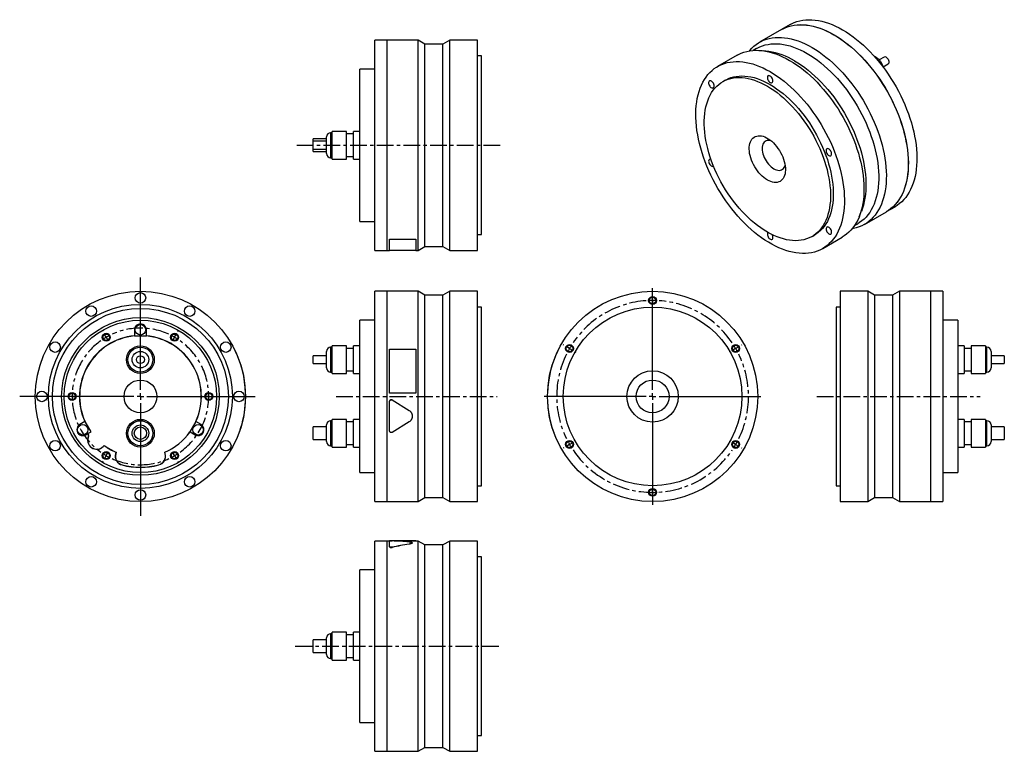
# Model space of a CAD drawing. Extents: x 37 to 786, y 25 to 581.
import ezdxf

# ---------------------------------------------------------------- set-up
doc = ezdxf.new("R2010")
doc.units = 0
doc.header["$MEASUREMENT"] = 0
doc.linetypes.add('CENTERX2', pattern=[20.32, 12.7, -2.54, 2.54, -2.54])
doc.layers.get('0').update_dxf_attribs({"linetype": 'CONTINUOUS'})

# ---------------------------------------------------------------- blocks, each defined once
blk = doc.blocks.new('SW_CENTERMARKSYMBOL_0')
at = {"color": 0, "linetype": 'Continuous'}
for p, q in [((0, 5), (0, 90.44)), ((-5, 0), (-91.9, 0)), ((0, 0), (-2.5, 0)), ((0, 0), (0, 2.5)), ((0, 0), (0, -2.5)), ((0, 0), (2.5, 0)), ((5, 0), (87.39, 0)), ((0, -5), (0, -90.77))]:
    blk.add_line(p, q, dxfattribs=at)
blk = doc.blocks.new('SW_CENTERMARKSYMBOL_2')
at = {"color": 6, "linetype": 'Continuous'}
for p, q in [((-2.5, 4.33), (-2.75, 4.76)), ((0, 0), (-1.25, 2.17)), ((0, 0), (1.25, -2.17)), ((52, 0), (50.75, -2.17)), ((52, 0), (53.25, 2.17)), ((54.5, 4.33), (54.75, 4.76)), ((2.5, -4.33), (2.75, -4.76)), ((49.5, -4.33), (49.25, -4.76)), ((-31, -45.03), (-31.5, -45.03)), ((-26, -45.03), (-28.5, -45.03)), ((-26, -45.03), (-23.5, -45.03)), ((-21, -45.03), (-20.5, -45.03)), ((73, -45.03), (72.5, -45.03)), ((78, -45.03), (75.5, -45.03)), ((78, -45.03), (80.5, -45.03)), ((83, -45.03), (83.5, -45.03)), ((0, -90.07), (1.25, -87.9)), ((2.5, -85.74), (2.75, -85.3)), ((49.5, -85.74), (49.25, -85.3)), ((52, -90.07), (50.75, -87.9)), ((-2.5, -94.4), (-2.75, -94.83)), ((0, -90.07), (-1.25, -92.23)), ((52, -90.07), (53.25, -92.23)), ((54.5, -94.4), (54.75, -94.83))]:
    blk.add_line(p, q, dxfattribs=at)
for start, end in [(117.2454, 120), (60, 62.7546), (120, 122.7546), (57.2454, 60), (177.2454, 180), (0, 2.7546), (180, 182.7546), (357.2454, 0), (237.2454, 240), (300, 302.7546), (240, 242.7546), (297.2454, 300)]:
    blk.add_arc((26, -45.03), 52, start, end, dxfattribs=at)
at = {"color": 6, "linetype": 'CENTERX2'}
for start, end in [(65.50921, 114.49079), (125.50921, 174.49079), (305.50921, 54.49079), (185.50921, 234.49079), (245.50921, 294.49079)]:
    blk.add_arc((26, -45.03), 52, start, end, dxfattribs=at)
blk = doc.blocks.new('SW_CENTERMARKSYMBOL_5')
at = {"color": 0, "linetype": 'Continuous'}
for p, q in [((0, 5), (0, 82.5)), ((-5, 0), (-82.5, 0)), ((0, 0), (-2.5, 0)), ((0, 0), (0, 2.5)), ((0, 0), (0, -2.5)), ((0, 0), (2.5, 0)), ((5, 0), (82.5, 0)), ((0, -5), (0, -82.5))]:
    blk.add_line(p, q, dxfattribs=at)
blk = doc.blocks.new('SW_CENTERMARKSYMBOL_6')
at = {"color": 6, "linetype": 'Continuous'}
for p, q in [((0, 5), (0, 5.5)), ((0, 0), (0, 2.5)), ((0, 0), (0, -2.5)), ((0, -5), (0, -5.5)), ((-67.55, -34), (-67.98, -33.75)), ((-63.22, -36.5), (-65.38, -35.25)), ((-63.22, -36.5), (-61.05, -37.75)), ((63.22, -36.5), (61.05, -37.75)), ((63.22, -36.5), (65.38, -35.25)), ((67.55, -34), (67.98, -33.75)), ((-58.89, -39), (-58.46, -39.25)), ((58.89, -39), (58.46, -39.25)), ((-67.55, -112), (-67.98, -112.25)), ((-63.22, -109.5), (-65.38, -110.75)), ((-63.22, -109.5), (-61.05, -108.25)), ((-58.89, -107), (-58.46, -106.75)), ((58.89, -107), (58.46, -106.75)), ((63.22, -109.5), (61.05, -108.25)), ((63.22, -109.5), (65.38, -110.75)), ((67.55, -112), (67.98, -112.25)), ((0, -141), (0, -140.5)), ((0, -146), (0, -143.5)), ((0, -146), (0, -148.5)), ((0, -151), (0, -151.5))]:
    blk.add_line(p, q, dxfattribs=at)
for start, end in [(90, 91.96218), (88.03782, 90), (150, 151.96218), (148.03782, 150), (30, 31.96218), (28.03782, 30), (208.03782, 210), (210, 211.96218), (328.03782, 330), (330, 331.96218), (268.03782, 270), (270, 271.96218)]:
    blk.add_arc((0, -73), 73, start, end, dxfattribs=at)
at = {"color": 6, "linetype": 'CENTERX2'}
for start, end in [(93.92437, 146.07563), (33.92437, 86.07563), (153.92437, 206.07563), (333.92437, 26.07563), (213.92437, 326.07563)]:
    blk.add_arc((0, -73), 73, start, end, dxfattribs=at)

msp = doc.modelspace()

# ---------------------------------------------------------------- linework, layer by layer
at = {"color": 7, "linetype": 'Continuous'}
for p, q in [((623.05, 577.64), (616.55, 573.88)), ((616.48, 573.84), (599.79, 564.21)), ((316.28, 565.85), (307.08, 565.85)), ((307.08, 485.85), (307.08, 565.85)), ((316.28, 485.85), (316.28, 565.85)), ((316.38, 564.85), (316.28, 564.85)), ((339.98, 565.85), (316.38, 565.85)), ((316.38, 485.85), (316.38, 565.85)), ((345.18, 562.85), (339.98, 565.85)), ((339.98, 485.85), (339.98, 565.85)), ((358.89, 562.85), (345.18, 562.85)), ((345.18, 485.85), (345.18, 562.85)), ((364.08, 565.85), (358.89, 562.85)), ((358.89, 485.85), (358.89, 562.85)), ((385.08, 565.85), (364.08, 565.85)), ((364.08, 485.85), (364.08, 565.85)), ((385.08, 485.85), (385.08, 565.85)), ((597.62, 559.49), (595.1, 558.04)), ((607, 557.16), (602.57, 557.76)), ((388.08, 553.85), (385.08, 553.85)), ((388.08, 485.85), (388.08, 553.85)), ((582.75, 554.37), (567.9, 545.8)), ((694.71, 552.96), (691.01, 550.82)), ((694.01, 545.62), (697.71, 547.76)), ((307.08, 543.85), (295.58, 543.85)), ((295.58, 485.85), (295.58, 543.85)), ((573.9, 535.41), (571.78, 534.18)), ((274.47, 495.35), (273.38, 495.35)), ((285.48, 496.4), (274.47, 496.4)), ((274.47, 485.85), (274.47, 496.4)), ((285.48, 485.85), (285.48, 496.4)), ((295.58, 496.4), (290.78, 496.4)), ((290.78, 485.85), (290.78, 496.4)), ((270.18, 490.6), (260.18, 490.6)), ((260.18, 488.85), (260.18, 490.6)), ((270.18, 488.85), (260.18, 488.85)), ((260.18, 485.85), (260.18, 488.85)), ((270.18, 485.85), (270.18, 492.15)), ((290.78, 494.45), (285.48, 494.45)), ((260.18, 482.85), (260.18, 485.85)), ((260.18, 482.85), (270.18, 482.85)), ((260.18, 481.1), (260.18, 482.85)), ((260.18, 481.1), (270.18, 481.1)), ((270.18, 479.55), (270.18, 485.85)), ((274.47, 475.3), (274.47, 485.85)), ((285.48, 475.3), (285.48, 485.85)), ((290.78, 475.3), (290.78, 485.85)), ((295.58, 427.85), (295.58, 485.85)), ((307.08, 405.85), (307.08, 485.85)), ((316.28, 405.85), (316.28, 485.85)), ((316.38, 405.85), (316.38, 485.85)), ((339.98, 405.85), (339.98, 485.85)), ((345.18, 408.85), (345.18, 485.85)), ((358.89, 408.85), (358.89, 485.85)), ((364.08, 405.85), (364.08, 485.85)), ((385.08, 405.85), (385.08, 485.85)), ((388.08, 417.85), (388.08, 485.85)), ((273.38, 476.35), (274.47, 476.35)), ((274.47, 475.3), (285.48, 475.3)), ((285.48, 477.25), (290.78, 477.25)), ((290.78, 475.3), (295.58, 475.3)), ((675.59, 431.27), (677.28, 435.41)), ((679.78, 425.64), (696.47, 435.27)), ((696.54, 435.31), (703.05, 439.07)), ((295.58, 427.85), (307.08, 427.85)), ((672.1, 424.67), (674.61, 426.12)), ((318.28, 414.41), (338.28, 414.41)), ((318.28, 414.41), (318.28, 414.32)), ((318.28, 414.32), (338.28, 414.32)), ((318.28, 405.79), (318.28, 414.32)), ((338.28, 414.41), (338.28, 414.32)), ((338.28, 414.32), (338.28, 405.79)), ((385.08, 417.85), (388.08, 417.85)), ((639.77, 416.4), (641.89, 417.62)), ((647.89, 407.23), (662.74, 415.8)), ((307.08, 405.85), (316.28, 405.85)), ((316.28, 406.85), (316.38, 406.85)), ((316.38, 405.85), (318.28, 405.85)), ((338.28, 405.79), (318.28, 405.79)), ((338.28, 405.85), (339.98, 405.85)), ((339.98, 405.85), (345.18, 408.85)), ((345.18, 408.85), (358.89, 408.85)), ((358.89, 408.85), (364.08, 405.85)), ((364.08, 405.85), (385.08, 405.85)), ((316.28, 374.69), (307.08, 374.69)), ((307.08, 214.69), (307.08, 374.69)), ((316.28, 214.69), (316.28, 374.69)), ((316.38, 373.69), (316.28, 373.69)), ((339.98, 374.69), (316.38, 374.69)), ((316.38, 214.69), (316.38, 374.69)), ((345.18, 371.69), (339.98, 374.69)), ((339.98, 214.69), (339.98, 374.69)), ((358.89, 371.69), (345.18, 371.69)), ((345.18, 217.69), (345.18, 371.69)), ((364.08, 374.69), (358.89, 371.69)), ((358.89, 217.69), (358.89, 371.69)), ((385.08, 374.69), (364.08, 374.69)), ((364.08, 214.69), (364.08, 374.69)), ((385.08, 214.69), (385.08, 374.69)), ((682.24, 374.69), (661.24, 374.69)), ((661.24, 374.69), (661.24, 214.69)), ((687.44, 371.69), (682.24, 374.69)), ((682.24, 374.69), (682.24, 214.69)), ((701.15, 371.69), (687.44, 371.69)), ((687.44, 371.69), (687.44, 217.69)), ((706.34, 374.69), (701.15, 371.69)), ((701.15, 371.69), (701.15, 217.69)), ((729.94, 374.69), (706.34, 374.69)), ((706.34, 374.69), (706.34, 214.69)), ((729.94, 374.69), (729.94, 214.69)), ((730.04, 373.69), (729.94, 373.69)), ((739.24, 374.69), (730.04, 374.69)), ((730.04, 374.69), (730.04, 214.69)), ((739.24, 374.69), (739.24, 214.69)), ((388.08, 362.69), (385.08, 362.69)), ((388.08, 226.69), (388.08, 362.69)), ((661.24, 362.69), (658.24, 362.69)), ((658.24, 362.69), (658.24, 226.69)), ((307.08, 352.69), (295.58, 352.69)), ((295.58, 236.69), (295.58, 352.69)), ((750.74, 352.69), (739.24, 352.69)), ((750.74, 352.69), (750.74, 236.69)), ((124.08, 345.39), (124.08, 340.87)), ((133.08, 340.87), (133.08, 345.39)), ((124.08, 340.77), (124.08, 340.69)), ((124.08, 340.69), (133.08, 340.69)), ((133.08, 340.69), (133.08, 340.77)), ((200.02, 330.69), (200.11, 330.74)), ((274.47, 332.19), (273.38, 332.19)), ((285.48, 333.24), (274.47, 333.24)), ((274.47, 312.14), (274.47, 333.24)), ((285.48, 312.14), (285.48, 333.24)), ((290.78, 331.29), (285.48, 331.29)), ((295.58, 333.24), (290.78, 333.24)), ((290.78, 312.14), (290.78, 333.24)), ((318.28, 330.74), (338.28, 330.74)), ((318.28, 297.2), (318.28, 330.74)), ((338.28, 330.74), (338.28, 297.2)), ((446.99, 330.69), (446.9, 330.74)), ((755.54, 333.24), (750.74, 333.24)), ((755.54, 333.24), (755.54, 312.14)), ((760.84, 331.29), (755.54, 331.29)), ((771.85, 333.24), (760.84, 333.24)), ((760.84, 333.24), (760.84, 312.14)), ((771.85, 333.24), (771.85, 312.14)), ((772.94, 332.19), (771.85, 332.19)), ((270.18, 325.69), (260.18, 325.69)), ((260.18, 319.69), (260.18, 325.69)), ((270.18, 316.39), (270.18, 328.99)), ((776.14, 328.99), (776.14, 316.39)), ((786.14, 325.69), (776.14, 325.69)), ((786.14, 325.69), (786.14, 319.69)), ((260.18, 319.69), (270.18, 319.69)), ((776.14, 319.69), (786.14, 319.69)), ((273.38, 313.19), (274.47, 313.19)), ((274.47, 312.14), (285.48, 312.14)), ((285.48, 314.09), (290.78, 314.09)), ((290.78, 312.14), (295.58, 312.14)), ((750.74, 312.14), (755.54, 312.14)), ((755.54, 314.09), (760.84, 314.09)), ((760.84, 312.14), (771.85, 312.14)), ((771.85, 313.19), (772.94, 313.19)), ((208.54, 297.19), (208.64, 297.2)), ((338.28, 297.2), (318.28, 297.2)), ((318.28, 297.19), (318.28, 297.2)), ((338.28, 297.19), (318.28, 297.19)), ((338.28, 297.19), (338.28, 297.2)), ((438.47, 297.19), (438.37, 297.2)), ((208.5, 290.99), (208.6, 290.99)), ((208.64, 292.19), (208.54, 292.19)), ((318.28, 268.36), (318.28, 290.99)), ((318.28, 290.99), (318.28, 290.99)), ((320.11, 292.01), (333.06, 284.02)), ((320.11, 292.01), (320.11, 292.01)), ((320.11, 292.01), (333.06, 284.03)), ((438.47, 292.19), (438.37, 292.19)), ((438.48, 292.01), (438.38, 292.01)), ((333.06, 284.03), (333.06, 284.02)), ((335.48, 279.67), (335.48, 279.69)), ((439.14, 284.03), (439.05, 284.02)), ((86.34, 275.5), (82.43, 273.24)), ((86.5, 275.59), (86.43, 275.55)), ((91, 267.79), (86.5, 275.59)), ((170.67, 275.59), (166.17, 267.8)), ((170.74, 275.55), (170.67, 275.59)), ((174.74, 273.24), (170.83, 275.5)), ((270.18, 271.44), (260.18, 271.44)), ((260.18, 261.94), (260.18, 271.44)), ((270.18, 260.39), (270.18, 272.99)), ((274.47, 276.19), (273.38, 276.19)), ((285.48, 277.24), (274.47, 277.24)), ((274.47, 256.14), (274.47, 277.24)), ((285.48, 256.14), (285.48, 277.24)), ((290.78, 275.29), (285.48, 275.29)), ((295.58, 277.24), (290.78, 277.24)), ((290.78, 256.14), (290.78, 277.24)), ((333.06, 275.33), (320.11, 267.34)), ((440.8, 275.35), (440.71, 275.33)), ((755.54, 277.24), (750.74, 277.24)), ((755.54, 277.24), (755.54, 256.14)), ((760.84, 275.29), (755.54, 275.29)), ((771.85, 277.24), (760.84, 277.24)), ((760.84, 277.24), (760.84, 256.14)), ((771.85, 277.24), (771.85, 256.14)), ((772.94, 276.19), (771.85, 276.19)), ((776.14, 272.99), (776.14, 260.39)), ((786.14, 271.44), (776.14, 271.44)), ((786.14, 271.44), (786.14, 261.94)), ((86.93, 265.44), (87.68, 265.88)), ((88.08, 266.11), (91, 267.79)), ((166.17, 267.8), (166.24, 267.76)), ((166.33, 267.7), (170.24, 265.44)), ((203.71, 267.19), (203.8, 267.16)), ((204.14, 268.39), (204.23, 268.36)), ((443.24, 267.37), (443.15, 267.34)), ((443.21, 267.16), (443.31, 267.19)), ((100.23, 256.58), (101.09, 257.44)), ((100.3, 256.51), (101.1, 257.31)), ((260.18, 261.94), (270.18, 261.94)), ((273.38, 257.19), (274.47, 257.19)), ((274.47, 256.14), (285.48, 256.14)), ((285.48, 258.09), (290.78, 258.09)), ((290.78, 256.14), (295.58, 256.14)), ((750.74, 256.14), (755.54, 256.14)), ((755.54, 258.09), (760.84, 258.09)), ((760.84, 256.14), (771.85, 256.14)), ((771.85, 257.19), (772.94, 257.19)), ((776.14, 261.94), (786.14, 261.94)), ((109.95, 252.2), (109.66, 251.11)), ((110.07, 252.25), (109.75, 251.08)), ((147.41, 251.08), (147.1, 252.26)), ((147.51, 251.11), (147.22, 252.2)), ((295.58, 236.69), (307.08, 236.69)), ((739.24, 236.69), (750.74, 236.69)), ((385.08, 226.69), (388.08, 226.69)), ((658.24, 226.69), (661.24, 226.69)), ((339.98, 214.69), (345.18, 217.69)), ((345.18, 217.69), (358.89, 217.69)), ((358.89, 217.69), (364.08, 214.69)), ((682.24, 214.69), (687.44, 217.69)), ((687.44, 217.69), (701.15, 217.69)), ((701.15, 217.69), (706.34, 214.69)), ((307.08, 214.69), (316.28, 214.69)), ((316.28, 215.69), (316.38, 215.69)), ((316.38, 214.69), (339.98, 214.69)), ((364.08, 214.69), (385.08, 214.69)), ((661.24, 214.69), (682.24, 214.69)), ((706.34, 214.69), (729.94, 214.69)), ((729.94, 215.69), (730.04, 215.69)), ((730.04, 214.69), (739.24, 214.69)), ((316.28, 184.64), (307.08, 184.64)), ((307.08, 24.64), (307.08, 184.64)), ((316.28, 24.64), (316.28, 184.64)), ((316.38, 183.64), (316.28, 183.64)), ((318.28, 184.64), (316.38, 184.64)), ((316.38, 24.64), (316.38, 184.64)), ((338.28, 184.7), (318.28, 184.7)), ((318.28, 180.29), (318.28, 184.65)), ((318.28, 180.19), (318.28, 180.29)), ((320.11, 179.83), (320.11, 179.92)), ((339.98, 184.64), (322.25, 184.64)), ((333.06, 182.27), (333.06, 182.36)), ((335.48, 183.22), (335.48, 183.32)), ((338.28, 184.64), (338.28, 184.7)), ((345.18, 181.64), (339.98, 184.64)), ((339.98, 24.64), (339.98, 184.64)), ((358.89, 181.64), (345.18, 181.64)), ((345.18, 27.64), (345.18, 181.64)), ((364.08, 184.64), (358.89, 181.64)), ((358.89, 27.64), (358.89, 181.64)), ((385.08, 184.64), (364.08, 184.64)), ((364.08, 24.64), (364.08, 184.64)), ((385.08, 24.64), (385.08, 184.64)), ((388.08, 172.64), (385.08, 172.64)), ((388.08, 36.64), (388.08, 172.64)), ((307.08, 162.64), (295.58, 162.64)), ((295.58, 46.64), (295.58, 162.64)), ((274.47, 114.14), (273.38, 114.14)), ((285.48, 115.19), (274.47, 115.19)), ((274.47, 94.09), (274.47, 115.19)), ((285.48, 94.09), (285.48, 115.19)), ((290.78, 113.24), (285.48, 113.24)), ((295.58, 115.19), (290.78, 115.19)), ((290.78, 94.09), (290.78, 115.19)), ((270.18, 109.39), (260.18, 109.39)), ((260.18, 99.89), (260.18, 109.39)), ((270.18, 98.34), (270.18, 110.94)), ((260.18, 99.89), (270.18, 99.89)), ((273.38, 95.14), (274.47, 95.14)), ((274.47, 94.09), (285.48, 94.09)), ((285.48, 96.04), (290.78, 96.04)), ((290.78, 94.09), (295.58, 94.09)), ((295.58, 46.64), (307.08, 46.64)), ((385.08, 36.64), (388.08, 36.64)), ((307.08, 24.64), (316.28, 24.64)), ((316.28, 25.64), (316.38, 25.64)), ((316.38, 24.64), (339.98, 24.64)), ((339.98, 24.64), (345.18, 27.64)), ((345.18, 27.64), (358.89, 27.64)), ((358.89, 27.64), (364.08, 24.64)), ((364.08, 24.64), (385.08, 24.64))]:
    msp.add_line(p, q, dxfattribs=at)
at = {"color": 8, "linetype": 'Continuous'}
for p, q in [((273.38, 495.35), (273.38, 485.85)), ((273.38, 485.85), (273.38, 476.35)), ((273.38, 332.19), (273.38, 313.19)), ((772.94, 313.19), (772.94, 332.19)), ((273.38, 276.19), (273.38, 257.19)), ((772.94, 257.19), (772.94, 276.19)), ((273.38, 114.14), (273.38, 95.14))]:
    msp.add_line(p, q, dxfattribs=at)
at = {"color": 6, "linetype": 'CENTERX2'}
for p, q in [((247.53, 485.85), (403.12, 485.85)), ((277.6, 294.69), (400.11, 294.69)), ((643.33, 294.69), (767.66, 294.69)), ((246.48, 104.64), (402.82, 104.64))]:
    msp.add_line(p, q, dxfattribs=at)
at = {"color": 7, "linetype": 'Continuous'}
for points in [[(616.48, 573.84), (617.67, 574.49), (619.66, 575.41), (621.73, 576.17), (623.88, 576.76), (626.1, 577.2), (628.38, 577.47), (630.73, 577.59), (633.14, 577.54), (635.6, 577.32), (638.11, 576.95), (640.65, 576.41), (643.24, 575.71), (645.85, 574.85), (648.48, 573.84), (651.14, 572.67), (653.8, 571.35), (656.48, 569.88)], [(616.55, 573.88), (617.74, 574.53), (619.73, 575.45), (621.8, 576.21), (623.95, 576.8), (626.17, 577.24), (628.45, 577.52), (630.8, 577.63), (633.21, 577.58), (635.67, 577.36), (638.18, 576.99), (640.73, 576.45), (643.31, 575.75), (645.92, 574.89), (648.56, 573.88), (651.21, 572.71), (653.87, 571.39), (656.55, 569.92)], [(623.05, 577.64), (624.25, 578.29), (626.24, 579.2), (628.31, 579.96), (630.45, 580.56), (632.67, 581), (634.96, 581.27), (637.31, 581.38), (639.72, 581.33), (642.18, 581.12), (644.68, 580.74), (647.23, 580.2), (649.81, 579.51), (652.42, 578.65), (655.06, 577.64), (657.71, 576.47), (660.38, 575.15), (663.05, 573.68)], [(656.48, 569.88), (659.15, 568.27), (661.81, 566.51), (664.47, 564.61), (667.1, 562.58), (669.71, 560.43), (672.3, 558.14), (674.84, 555.74), (677.35, 553.22), (679.81, 550.59), (682.22, 547.87), (684.57, 545.04), (686.85, 542.13), (689.07, 539.13), (691.22, 536.05), (693.29, 532.9), (695.28, 529.69), (697.18, 526.43), (698.99, 523.11), (700.7, 519.75), (702.32, 516.36), (703.83, 512.95), (705.24, 509.51), (706.54, 506.07), (707.73, 502.62), (708.8, 499.17), (709.76, 495.74), (710.6, 492.32), (711.31, 488.94), (711.91, 485.59), (712.38, 482.28), (712.72, 479.02), (712.94, 475.81), (713.04, 472.68), (713.01, 469.61), (712.85, 466.62), (712.57, 463.71), (712.16, 460.9), (711.63, 458.18), (710.97, 455.57), (710.19, 453.07), (709.29, 450.68), (708.28, 448.41), (707.15, 446.27), (705.9, 444.26), (704.55, 442.38), (703.09, 440.64), (701.52, 439.04), (699.86, 437.59), (698.09, 436.29), (696.47, 435.27)], [(656.55, 569.92), (659.22, 568.31), (661.88, 566.55), (664.54, 564.65), (667.17, 562.62), (669.78, 560.47), (672.37, 558.18), (674.91, 555.78), (677.42, 553.26), (679.88, 550.64), (682.29, 547.91), (684.64, 545.08), (686.92, 542.17), (689.14, 539.17), (691.29, 536.09), (693.36, 532.94), (695.35, 529.73), (697.25, 526.47), (699.06, 523.15), (700.77, 519.8), (702.39, 516.41), (703.9, 512.99), (705.31, 509.55), (706.61, 506.11), (707.8, 502.66), (708.87, 499.21), (709.83, 495.78), (710.67, 492.36), (711.38, 488.98), (711.98, 485.63), (712.45, 482.32), (712.8, 479.06), (713.02, 475.85), (713.11, 472.72), (713.08, 469.65), (712.92, 466.66), (712.64, 463.75), (712.23, 460.94), (711.7, 458.23), (711.04, 455.61), (710.26, 453.11), (709.37, 450.72), (708.35, 448.45), (707.22, 446.31), (705.97, 444.3), (704.62, 442.42), (703.16, 440.68), (701.59, 439.08), (699.93, 437.63), (698.16, 436.33), (696.54, 435.31)], [(663.05, 573.68), (665.72, 572.06), (668.39, 570.31), (671.04, 568.41), (673.68, 566.38), (676.29, 564.22), (678.87, 561.94), (681.42, 559.53), (683.93, 557.02), (686.38, 554.39), (688.79, 551.66), (691.14, 548.84), (693.43, 545.92), (695.65, 542.92), (697.8, 539.85), (699.87, 536.7), (701.85, 533.49), (703.75, 530.22), (705.56, 526.91), (707.28, 523.55), (708.89, 520.16), (710.41, 516.74), (711.82, 513.31), (713.12, 509.86), (714.3, 506.41), (715.38, 502.97), (716.33, 499.53), (717.17, 496.12), (717.89, 492.73), (718.48, 489.38), (718.95, 486.07), (719.3, 482.81), (719.52, 479.61), (719.62, 476.47), (719.58, 473.4), (719.43, 470.42), (719.14, 467.51), (718.73, 464.7), (718.2, 461.98), (717.55, 459.37), (716.77, 456.86), (715.87, 454.48), (714.86, 452.21), (713.72, 450.07), (712.48, 448.05), (711.13, 446.17), (709.66, 444.43), (708.1, 442.84), (706.43, 441.39), (704.67, 440.09), (703.05, 439.07)], [(592.19, 557.7), (592.43, 557.99), (593.94, 559.66), (595.56, 561.18), (597.28, 562.56), (599.08, 563.79), (600.99, 564.86), (602.97, 565.77), (605.04, 566.53), (607.19, 567.13), (609.41, 567.57), (611.7, 567.84), (614.05, 567.95), (616.45, 567.9), (618.91, 567.69), (621.42, 567.31), (623.97, 566.77), (626.55, 566.08), (629.16, 565.22), (631.8, 564.21), (634.45, 563.04), (637.12, 561.72), (639.79, 560.25)], [(597.62, 559.49), (598.08, 559.75), (600.01, 560.71), (602.02, 561.51), (604.11, 562.14), (606.28, 562.62), (608.51, 562.93), (610.81, 563.08), (613.17, 563.07), (615.58, 562.89), (618.04, 562.55), (620.54, 562.04), (623.08, 561.37), (625.65, 560.54), (628.25, 559.56), (630.86, 558.42), (633.48, 557.12), (636.11, 555.68)], [(582.75, 554.37), (583.94, 555.02), (585.93, 555.94), (588, 556.69), (590.15, 557.29), (592.37, 557.73), (594.65, 558), (597, 558.12), (599.41, 558.06), (601.87, 557.85), (604.38, 557.47), (606.93, 556.94), (609.51, 556.24), (612.12, 555.38), (614.76, 554.37), (617.41, 553.2), (620.07, 551.88), (622.75, 550.41)], [(636.11, 555.68), (638.74, 554.08), (641.37, 552.35), (643.98, 550.48), (646.57, 548.47), (649.14, 546.33), (651.68, 544.06), (654.18, 541.68), (656.64, 539.18), (659.06, 536.58), (661.42, 533.87), (663.72, 531.06), (665.95, 528.17), (668.12, 525.19), (670.21, 522.14), (672.22, 519.02), (674.15, 515.84), (675.98, 512.6), (677.73, 509.32), (679.38, 506), (680.92, 502.65), (682.36, 499.28), (683.7, 495.89), (684.92, 492.49), (686.03, 489.1), (687.02, 485.71), (687.9, 482.34), (688.65, 478.99), (689.28, 475.68), (689.78, 472.41), (690.16, 469.18), (690.42, 466.01), (690.54, 462.9), (690.54, 459.86), (690.42, 456.9), (690.16, 454.02), (689.78, 451.23), (689.28, 448.54), (688.65, 445.96), (687.9, 443.48), (687.02, 441.12), (686.03, 438.88), (684.92, 436.76), (683.7, 434.78), (682.36, 432.93), (680.92, 431.22), (679.38, 429.65), (677.73, 428.24), (675.98, 426.97), (674.61, 426.12)], [(639.79, 560.25), (642.46, 558.63), (645.12, 556.88), (647.78, 554.98), (650.41, 552.95), (653.03, 550.79), (655.61, 548.51), (658.16, 546.1), (660.66, 543.59), (663.12, 540.96), (665.53, 538.23), (667.88, 535.41), (670.17, 532.49), (672.39, 529.49), (674.53, 526.42), (676.6, 523.27), (678.59, 520.06), (680.49, 516.79), (682.3, 513.48), (684.01, 510.12), (685.63, 506.73), (687.14, 503.31), (688.55, 499.88), (689.85, 496.43), (691.04, 492.98), (692.11, 489.54), (693.07, 486.1), (693.91, 482.69), (694.62, 479.3), (695.22, 475.95), (695.69, 472.64), (696.04, 469.38), (696.26, 466.18), (696.35, 463.04), (696.32, 459.97), (696.16, 456.99), (695.88, 454.08), (695.47, 451.27), (694.94, 448.55), (694.28, 445.94), (693.5, 443.44), (692.61, 441.05), (691.59, 438.78), (690.46, 436.64), (689.22, 434.62), (687.86, 432.74), (686.4, 431), (684.84, 429.41), (683.17, 427.96), (681.41, 426.66), (679.55, 425.51), (677.61, 424.51), (675.58, 423.68), (673.47, 423), (671.28, 422.48), (670.35, 422.31)], [(607.9, 541.84), (610.57, 540.22), (613.23, 538.47), (615.89, 536.57), (618.52, 534.54), (621.13, 532.38), (623.72, 530.1), (626.26, 527.69), (628.77, 525.18), (631.23, 522.55), (633.64, 519.82), (635.99, 517), (638.28, 514.08), (640.5, 511.08), (642.64, 508.01), (644.71, 504.86), (646.7, 501.65), (648.6, 498.38), (650.41, 495.07), (652.12, 491.71), (653.74, 488.32), (655.25, 484.9), (656.66, 481.47), (657.96, 478.02), (659.15, 474.57), (660.22, 471.13), (661.18, 467.69), (662.02, 464.28), (662.73, 460.89), (663.33, 457.54), (663.8, 454.23), (664.15, 450.97), (664.37, 447.77), (664.46, 444.63), (664.43, 441.56), (664.27, 438.58), (663.99, 435.67), (663.58, 432.86), (663.05, 430.14), (662.39, 427.53), (661.61, 425.03), (660.72, 422.64), (659.7, 420.37), (658.57, 418.23), (657.33, 416.21), (655.97, 414.33), (654.51, 412.59), (652.94, 411), (651.28, 409.55), (649.52, 408.25), (647.66, 407.1), (645.72, 406.1), (643.69, 405.27), (641.58, 404.59), (639.39, 404.07), (637.14, 403.71), (634.82, 403.52), (632.44, 403.49), (630.01, 403.62), (627.52, 403.92), (625, 404.38), (622.43, 404.99), (619.83, 405.77), (617.21, 406.71), (614.56, 407.8), (611.9, 409.04), (609.23, 410.44), (606.56, 411.98), (603.89, 413.67), (601.23, 415.49), (598.59, 417.46), (595.96, 419.55), (593.36, 421.77), (590.8, 424.12), (588.27, 426.58), (585.79, 429.15), (583.35, 431.83), (580.97, 434.61), (578.65, 437.48), (576.4, 440.44), (574.22, 443.48), (572.11, 446.59), (570.08, 449.77), (568.13, 453.01), (566.28, 456.3), (564.52, 459.63), (562.85, 463.01), (561.28, 466.41), (559.82, 469.84), (558.47, 473.28), (557.22, 476.73), (556.09, 480.18), (555.08, 483.62), (554.18, 487.05), (553.4, 490.45), (552.75, 493.82), (552.21, 497.15), (551.8, 500.43), (551.52, 503.66), (551.36, 506.84), (551.33, 509.94), (551.43, 512.97), (551.65, 515.92), (551.99, 518.78), (552.46, 521.54), (553.06, 524.21), (553.78, 526.77), (554.61, 529.21), (555.57, 531.54), (556.64, 533.75), (557.83, 535.83), (559.13, 537.77), (560.54, 539.58), (562.05, 541.25), (563.67, 542.77), (565.38, 544.15), (567.19, 545.38), (569.1, 546.45), (571.08, 547.36), (573.15, 548.12), (575.3, 548.72), (577.52, 549.16), (579.81, 549.43), (582.16, 549.54), (584.56, 549.49), (587.02, 549.28), (589.53, 548.9), (592.08, 548.36), (594.66, 547.67), (597.27, 546.81), (599.91, 545.8), (602.56, 544.63), (605.23, 543.31), (607.9, 541.84)], [(622.75, 550.41), (625.42, 548.79), (628.08, 547.04), (630.74, 545.14), (633.37, 543.11), (635.98, 540.95), (638.57, 538.67), (641.11, 536.27), (643.62, 533.75), (646.08, 531.12), (648.49, 528.39), (650.84, 525.57), (653.12, 522.65), (655.34, 519.65), (657.49, 516.58), (659.56, 513.43), (661.55, 510.22), (663.45, 506.95), (665.26, 503.64), (666.97, 500.28), (668.59, 496.89), (670.1, 493.48), (671.51, 490.04), (672.81, 486.59), (674, 483.14), (675.07, 479.7), (676.03, 476.27), (676.87, 472.85), (677.58, 469.47), (678.18, 466.11), (678.65, 462.8), (679, 459.55), (679.22, 456.34), (679.31, 453.2), (679.28, 450.14), (679.12, 447.15), (678.84, 444.24), (678.43, 441.43), (677.9, 438.71), (677.24, 436.1), (676.46, 433.6), (675.57, 431.21), (674.55, 428.94), (673.42, 426.8), (672.18, 424.79), (670.82, 422.91), (669.36, 421.17), (667.79, 419.57), (666.13, 418.12), (664.36, 416.82), (662.74, 415.8)], [(626.42, 550.08), (629.05, 548.49), (631.68, 546.75), (634.29, 544.88), (636.88, 542.87), (639.45, 540.73), (641.99, 538.47), (644.49, 536.08), (646.95, 533.59), (649.36, 530.98), (651.72, 528.27), (654.02, 525.47), (656.26, 522.57), (658.42, 519.6), (660.51, 516.55), (662.53, 513.43), (664.45, 510.24), (666.29, 507.01), (668.04, 503.73), (669.68, 500.41), (671.23, 497.06), (672.67, 493.68), (674.01, 490.29), (675.23, 486.9), (676.34, 483.5), (677.33, 480.11), (678.2, 476.74), (678.96, 473.4), (679.58, 470.08), (680.09, 466.81), (680.47, 463.58), (680.72, 460.41), (680.85, 457.3), (680.85, 454.27), (680.72, 451.3), (680.47, 448.43), (680.09, 445.64), (679.58, 442.95), (678.96, 440.36), (678.2, 437.89), (677.33, 435.52), (677.28, 435.41)], [(696.21, 552.81), (696.74, 552.43), (697.24, 551.92), (697.67, 551.31), (698.01, 550.64), (698.23, 549.95), (698.33, 549.29), (698.3, 548.7), (698.13, 548.21), (697.85, 547.86), (697.71, 547.76)], [(605.78, 530.81), (608.25, 529.31), (610.72, 527.67), (613.18, 525.88), (615.61, 523.96), (618.02, 521.91), (620.4, 519.74), (622.74, 517.45), (625.03, 515.05), (627.27, 512.55), (629.46, 509.94), (631.58, 507.24), (633.64, 504.46), (635.62, 501.6), (637.52, 498.67), (639.33, 495.68), (641.06, 492.64), (642.7, 489.54), (644.23, 486.41), (645.67, 483.26), (647, 480.08), (648.22, 476.88), (649.32, 473.69), (650.32, 470.49), (651.19, 467.31), (651.94, 464.16), (652.57, 461.03), (653.08, 457.94), (653.46, 454.89), (653.72, 451.9), (653.84, 448.97), (653.84, 446.11), (653.72, 443.33), (653.46, 440.63), (653.08, 438.03), (652.57, 435.52), (651.94, 433.12), (651.19, 430.83), (650.32, 428.66), (649.32, 426.61), (648.22, 424.69), (647, 422.91), (645.67, 421.26), (644.23, 419.76), (642.7, 418.41), (641.06, 417.2), (639.33, 416.15), (637.52, 415.26), (635.62, 414.52), (633.64, 413.95), (631.58, 413.54), (629.46, 413.3), (627.27, 413.21), (625.03, 413.3), (622.74, 413.54), (620.4, 413.95), (618.02, 414.53), (615.61, 415.26), (613.18, 416.15), (610.72, 417.21), (608.25, 418.41), (605.78, 419.76), (603.3, 421.27), (600.83, 422.91), (598.38, 424.7), (595.94, 426.62), (593.53, 428.66), (591.15, 430.84), (588.81, 433.13), (586.52, 435.53), (584.28, 438.03), (582.09, 440.64), (579.97, 443.34), (577.92, 446.12), (575.93, 448.98), (574.03, 451.91), (572.22, 454.9), (570.49, 457.94), (568.85, 461.04), (567.32, 464.16), (565.88, 467.32), (564.55, 470.5), (563.33, 473.7), (562.23, 476.89), (561.23, 480.08), (560.36, 483.26), (559.61, 486.42), (558.98, 489.55), (558.47, 492.64), (558.09, 495.69), (557.84, 498.68), (557.71, 501.61), (557.71, 504.47), (557.84, 507.25), (558.09, 509.95), (558.47, 512.55), (558.98, 515.06), (559.61, 517.46), (560.36, 519.75), (561.23, 521.92), (562.23, 523.97), (563.33, 525.89), (564.55, 527.67), (565.88, 529.32), (567.32, 530.82), (568.85, 532.17), (570.49, 533.38), (572.22, 534.43), (574.03, 535.32), (575.93, 536.05), (577.92, 536.63), (579.97, 537.04), (582.09, 537.28), (584.28, 537.37), (586.52, 537.28), (588.81, 537.04), (591.15, 536.63), (593.53, 536.05), (595.94, 535.32), (598.38, 534.42), (600.83, 533.37), (603.3, 532.17), (605.78, 530.81)], [(564.25, 533.63), (563.76, 534.15), (563.24, 534.55), (562.71, 534.79), (562.21, 534.86), (561.77, 534.76), (561.43, 534.5), (561.19, 534.09), (561.08, 533.55), (561.1, 532.92), (561.26, 532.25), (561.53, 531.56), (561.91, 530.91), (562.37, 530.34), (562.88, 529.88), (563.42, 529.56), (563.93, 529.4), (564.4, 529.41), (564.8, 529.6), (565.09, 529.94), (565.27, 530.42), (565.31, 531), (565.22, 531.66), (565.01, 532.35), (564.68, 533.02), (564.25, 533.63)], [(573.9, 535.41), (574.34, 535.65), (576.15, 536.55), (578.06, 537.28), (580.04, 537.85), (582.09, 538.26), (584.21, 538.51), (586.4, 538.59), (588.64, 538.51), (590.94, 538.26), (593.27, 537.85), (595.65, 537.28), (598.06, 536.54), (600.5, 535.65), (602.95, 534.6), (605.42, 533.39), (607.9, 532.04)], [(610.02, 534.9), (609.95, 535.54), (609.76, 536.23), (609.44, 536.91), (609.03, 537.53), (608.55, 538.07), (608.03, 538.49), (607.5, 538.76), (606.99, 538.86), (606.54, 538.79), (606.18, 538.55), (605.92, 538.16), (605.79, 537.64), (605.79, 537.03), (605.92, 536.36), (606.18, 535.67), (606.54, 535.01), (606.99, 534.43), (607.5, 533.95), (608.03, 533.6), (608.55, 533.41), (609.03, 533.4), (609.44, 533.55), (609.76, 533.87), (609.95, 534.33), (610.02, 534.9)], [(607.9, 532.04), (610.37, 530.54), (612.84, 528.89), (615.3, 527.11), (617.73, 525.19), (620.14, 523.14), (622.52, 520.97), (624.86, 518.68), (627.15, 516.28), (629.39, 513.77), (631.58, 511.16), (633.7, 508.47), (635.76, 505.69), (637.74, 502.83), (639.64, 499.9), (641.46, 496.91), (643.18, 493.86), (644.82, 490.77), (646.36, 487.64), (647.79, 484.48), (649.12, 481.3), (650.34, 478.11), (651.45, 474.91), (652.44, 471.72), (653.31, 468.54), (654.06, 465.38), (654.69, 462.25), (655.2, 459.16), (655.58, 456.12), (655.84, 453.12), (655.96, 450.2), (655.96, 447.34), (655.84, 444.55), (655.58, 441.86), (655.2, 439.25), (654.69, 436.75), (654.06, 434.34), (653.31, 432.06), (652.44, 429.88), (651.45, 427.84), (650.34, 425.92), (649.12, 424.13), (647.79, 422.49), (646.36, 420.99), (644.82, 419.63), (643.18, 418.43), (641.89, 417.62)], [(605.78, 459.37), (604.44, 460.21), (603.13, 461.19), (601.83, 462.31), (600.58, 463.54), (599.37, 464.89), (598.22, 466.33), (597.14, 467.86), (596.14, 469.46), (595.24, 471.11), (594.43, 472.8), (593.72, 474.51), (593.13, 476.23), (592.66, 477.94), (592.31, 479.63), (592.09, 481.27), (591.99, 482.86), (592.02, 484.38), (592.18, 485.82), (592.47, 487.15), (592.88, 488.38), (593.42, 489.48), (594.06, 490.45), (594.82, 491.28), (595.68, 491.96), (596.63, 492.49), (597.67, 492.85), (598.79, 493.05), (599.96, 493.08), (601.2, 492.95), (602.48, 492.65), (603.78, 492.2), (605.11, 491.58), (606.44, 490.81), (607.77, 489.9), (609.08, 488.84), (610.35, 487.67), (611.59, 486.38), (612.77, 484.98), (613.88, 483.49), (614.92, 481.93), (615.87, 480.3), (616.73, 478.63), (617.49, 476.93), (618.14, 475.21), (618.67, 473.49), (619.08, 471.79), (619.37, 470.12), (619.53, 468.5), (619.56, 466.95), (619.46, 465.47), (619.24, 464.08), (618.89, 462.8), (618.42, 461.63), (617.83, 460.59), (617.12, 459.69), (616.31, 458.94), (615.41, 458.34), (614.41, 457.89), (613.33, 457.61), (612.18, 457.49), (610.98, 457.54), (609.72, 457.76), (608.42, 458.13), (607.11, 458.67), (605.78, 459.37)], [(608.53, 489.3), (607.59, 489.5), (606.62, 489.56), (605.7, 489.45), (604.86, 489.17), (604.11, 488.73), (603.45, 488.14), (602.9, 487.41), (602.46, 486.54), (602.14, 485.54), (601.95, 484.44), (601.89, 483.25), (601.95, 481.98), (602.14, 480.66), (602.46, 479.3), (602.9, 477.92), (603.45, 476.55), (604.11, 475.2), (604.86, 473.89), (605.7, 472.65), (606.62, 471.48), (607.59, 470.41), (608.61, 469.46), (609.66, 468.63), (610.73, 467.94)], [(653.66, 477.78), (654.08, 477.9), (654.41, 478.19), (654.63, 478.63), (654.72, 479.19), (654.67, 479.82), (654.5, 480.5), (654.21, 481.19), (653.81, 481.82), (653.34, 482.38), (652.82, 482.82), (652.29, 483.11), (651.78, 483.24), (651.32, 483.2), (650.94, 482.99), (650.66, 482.63), (650.51, 482.13), (650.49, 481.53), (650.6, 480.86), (650.83, 480.18), (651.18, 479.51), (651.62, 478.91), (652.12, 478.41), (652.64, 478.04), (653.17, 477.82), (653.66, 477.78)], [(562.13, 475.25), (561.71, 475.12), (561.38, 474.83), (561.16, 474.4), (561.07, 473.84), (561.12, 473.21), (561.29, 472.52), (561.59, 471.84), (561.98, 471.2), (562.45, 470.65), (562.97, 470.21), (563.5, 469.91), (564.02, 469.78), (564.48, 469.83), (564.77, 469.97)], [(562.82, 475.15), (562.62, 475.21), (562.13, 475.25)], [(610.73, 467.94), (611.79, 467.4), (612.84, 467.02), (613.86, 466.79), (614.83, 466.74), (615.75, 466.85), (616.59, 467.12), (617.34, 467.56), (618, 468.15), (618.55, 468.89), (618.99, 469.76), (619.29, 470.67)], [(651.54, 419.39), (652.03, 418.87), (652.56, 418.48), (653.08, 418.24), (653.58, 418.17), (654.02, 418.26), (654.37, 418.53), (654.6, 418.94), (654.71, 419.48), (654.69, 420.11), (654.54, 420.78), (654.26, 421.47), (653.88, 422.11), (653.42, 422.69), (652.91, 423.15), (652.38, 423.47), (651.86, 423.63), (651.39, 423.61), (650.99, 423.43), (650.7, 423.09), (650.53, 422.61), (650.48, 422.02), (650.57, 421.37), (650.79, 420.68), (651.12, 420.01), (651.54, 419.39)], [(605.78, 418.13), (605.84, 417.48), (606.04, 416.8), (606.35, 416.12), (606.76, 415.49), (607.24, 414.96), (607.76, 414.54), (608.29, 414.27), (608.8, 414.17), (609.25, 414.24), (609.61, 414.48), (609.87, 414.87), (610, 415.38), (610, 416), (609.87, 416.67), (609.61, 417.36), (609.35, 417.86)]]:
    msp.add_lwpolyline(points, dxfattribs=at)
for centre, radius in [((128.58, 294.69), 80), ((128.58, 369.69), 4), ((518.43, 294.69), 80), ((128.58, 294.69), 70), ((128.58, 294.69), 67), ((91.08, 359.64), 4), ((166.08, 359.64), 4), ((518.43, 294.69), 68), ((128.58, 294.69), 60), ((128.58, 294.69), 58), ((128.58, 345.39), 4), ((63.63, 332.19), 4), ((128.58, 322.69), 10.55), ((128.58, 322.69), 9.5), ((193.53, 332.19), 4), ((128.58, 322.69), 6.3), ((128.58, 322.69), 3), ((518.43, 294.69), 19.5), ((128.58, 294.69), 12.5), ((518.43, 294.69), 12.5), ((53.58, 294.69), 4), ((203.58, 294.69), 4), ((84.67, 269.34), 4), ((128.58, 266.69), 10.55), ((128.58, 266.69), 9.5), ((128.58, 266.69), 6.3), ((128.58, 266.69), 4.75), ((172.49, 269.34), 4), ((63.63, 257.19), 4), ((193.53, 257.19), 4), ((91.08, 229.74), 4), ((166.08, 229.74), 4), ((128.58, 219.69), 4)]:
    msp.add_circle(centre, radius, dxfattribs=at)
at = {"color": 6, "linetype": 'Continuous'}
for centre in [(518.43, 367.69), (102.58, 339.73), (154.58, 339.73), (455.21, 331.19), (581.65, 331.19), (76.58, 294.69), (180.58, 294.69), (455.21, 258.19), (581.65, 258.19), (102.58, 249.66), (154.58, 249.66), (518.43, 221.69)]:
    msp.add_circle(centre, 3, dxfattribs=at)
for centre in [(518.43, 367.69), (102.58, 339.73), (154.58, 339.73), (455.21, 331.19), (581.65, 331.19), (76.58, 294.69), (180.58, 294.69), (455.21, 258.19), (581.65, 258.19), (102.58, 249.66), (154.58, 249.66), (518.43, 221.69)]:
    msp.add_circle(centre, 2.46)
at = {"color": 7, "linetype": 'Continuous'}
for centre, radius, start, end in [((598.68, 504.13), 53.68, 58.88038, 81.08386), ((695.34, 551.66), 1.44, 52.89507, 115.79447), ((273.38, 492.15), 3.2, 90, 180), ((273.38, 479.55), 3.2, 180, 270), ((607.32, 418.27), 1.56, 130.30052, 185.06475), ((128.58, 345.39), 4.5, 0, 180), ((128.58, 294.69), 46.4, 95.56368, 204.43549), ((128.58, 294.69), 46.3, 95.57574, 204.42343), ((128.58, 294.69), 46.4, 335.56629, 84.43277), ((128.58, 294.69), 46.3, 335.57835, 84.42071), ((128.58, 294.69), 80.1, 1.79078, 26.74368), ((273.38, 328.99), 3.2, 90, 180), ((518.43, 294.69), 80.1, 153.25632, 178.20922), ((772.94, 328.99), 3.2, 0, 90), ((273.38, 316.39), 3.2, 180, 270), ((772.94, 316.39), 3.2, 270, 0), ((128.58, 294.69), 80.1, 340.80708, 357.34912), ((518.43, 294.69), 80.1, 181.91867, 187.65635), ((84.68, 269.34), 4.5, 120, 300), ((172.49, 269.34), 4.5, 240, 60), ((273.38, 272.99), 3.2, 90, 180), ((518.43, 294.69), 80.1, 193.99096, 199.96946), ((772.94, 272.99), 3.2, 0, 90), ((88.18, 265.02), 1, 333.58543, 120), ((88.18, 265.02), 1.1, 333.58543, 95.38002), ((95.35, 261.46), 7, 153.58543, 315), ((95.35, 261.46), 6.9, 153.58543, 315), ((128.58, 294.69), 46.3, 293.57233, 324.42332), ((128.58, 294.69), 46.4, 293.6786, 324.43537), ((128.58, 294.69), 46.3, 233.57193, 246.43113), ((128.58, 294.69), 46.4, 233.67821, 246.32484), ((273.38, 260.39), 3.2, 180, 270), ((772.94, 260.39), 3.2, 270, 0), ((116.42, 249.29), 7, 165, 255), ((116.42, 249.29), 6.9, 165, 255), ((140.75, 249.29), 6.9, 285, 15), ((140.75, 249.29), 7, 285, 15), ((128.58, 294.69), 54, 255, 285), ((128.58, 294.69), 53.9, 255, 285), ((273.38, 110.94), 3.2, 90, 180), ((273.38, 98.34), 3.2, 180, 270)]:
    msp.add_arc(centre, radius, start, end, dxfattribs=at)
for centre, ratio, start_param, end_param in [((315.77, 104.64), 0.617159, 1.437168, 1.537309), ((364.44, 104.64), 0.617159, 1.814985, 1.919329), ((364.44, 104.64), 0.616389, 1.814985, 1.919329)]:
    msp.add_ellipse(centre, major_axis=(129.79, 0), ratio=ratio, start_param=start_param, end_param=end_param, dxfattribs=at)
for points, knots in [([(694.23, 544.81), (694.2, 544.95), (694.09, 545.48), (693.77, 546.39), (693.29, 547.52), (692.7, 548.61), (692.01, 549.64), (691.25, 550.6), (690.4, 551.48), (689.48, 552.26), (688.63, 552.82), (687.84, 553.24), (687.38, 553.41), (687.12, 553.51)], [0, 0, 0, 0, 0.037608, 0.139931, 0.241835, 0.343512, 0.445341, 0.547676, 0.650957, 0.755635, 0.862079, 0.922585, 1, 1, 1, 1]), ([(208.6, 290.99), (208.6, 291.09), (208.61, 291.31), (208.62, 291.6), (208.63, 291.86), (208.64, 292.05), (208.64, 292.17), (208.64, 292.18), (208.64, 292.19)], [0, 0, 0, 0, 0.168789, 0.33787, 0.50698, 0.675877, 0.844389, 1, 1, 1, 1]), ([(318.28, 290.99), (318.28, 291.2), (318.34, 291.41), (318.56, 291.78), (318.71, 291.93), (319.08, 292.14), (319.29, 292.19), (319.61, 292.19), (319.72, 292.17), (319.92, 292.11), (320.02, 292.07), (320.11, 292.01)], [0, 0, 0, 0, 0.25, 0.25, 0.5, 0.5, 0.75, 0.75, 0.875, 0.875, 1, 1, 1, 1]), ([(320.11, 292.01), (320.08, 292.03), (320.02, 292.07), (319.92, 292.11), (319.81, 292.15), (319.67, 292.18), (319.45, 292.2), (319.19, 292.17), (318.89, 292.05), (318.63, 291.86), (318.47, 291.65), (318.37, 291.46), (318.32, 291.31), (318.29, 291.15), (318.28, 291.05), (318.28, 290.99)], [0, 0, 0, 0, 0.041908, 0.083644, 0.125541, 0.188086, 0.250754, 0.375513, 0.500105, 0.624906, 0.749892, 0.812453, 0.875076, 0.93754, 1, 1, 1, 1]), ([(438.37, 292.19), (438.37, 292.19), (438.37, 292.2), (438.37, 292.15), (438.37, 292.06), (438.38, 292.01)], [0, 0, 0, 0, 0.037295, 0.518076, 1, 1, 1, 1]), ([(333.06, 284.03), (333.41, 283.78), (334.12, 283.26), (334.89, 282.18), (335.39, 280.97), (335.45, 280.12), (335.48, 279.69)], [0, 0, 0, 0, 0.250591, 0.501767, 0.753011, 1, 1, 1, 1]), ([(333.06, 284.02), (333.43, 283.79), (333.77, 283.52), (334.22, 283.04), (334.36, 282.87), (334.62, 282.52), (334.74, 282.34), (334.95, 281.95), (335.04, 281.76), (335.16, 281.46), (335.2, 281.35), (335.27, 281.15), (335.3, 281.04), (335.38, 280.73), (335.42, 280.51), (335.47, 280.09), (335.48, 279.87), (335.48, 279.22), (335.43, 278.8), (335.26, 278.17), (335.19, 277.96), (335.03, 277.56), (334.94, 277.37), (334.73, 276.99), (334.61, 276.81), (334.36, 276.46), (334.22, 276.3), (333.76, 275.83), (333.43, 275.55), (333.06, 275.33)], [0, 0, 0, 0, 0.125, 0.125, 0.1875, 0.1875, 0.25, 0.25, 0.3125, 0.3125, 0.34375, 0.34375, 0.375, 0.375, 0.4375, 0.4375, 0.5, 0.5, 0.625, 0.625, 0.6875, 0.6875, 0.75, 0.75, 0.8125, 0.8125, 0.875, 0.875, 1, 1, 1, 1]), ([(439.05, 284.02), (439.08, 283.79), (439.11, 283.52), (439.18, 283.04), (439.21, 282.87), (439.26, 282.52), (439.29, 282.34), (439.35, 281.95), (439.38, 281.76), (439.43, 281.46), (439.45, 281.35), (439.48, 281.15), (439.5, 281.04), (439.56, 280.73), (439.6, 280.51), (439.67, 280.09), (439.71, 279.87), (439.84, 279.22), (439.92, 278.8), (440.05, 278.17), (440.1, 277.96), (440.18, 277.56), (440.23, 277.37), (440.31, 276.99), (440.35, 276.81), (440.43, 276.46), (440.47, 276.3), (440.58, 275.83), (440.65, 275.55), (440.71, 275.33)], [0, 0, 0, 0, 0.125, 0.125, 0.1875, 0.1875, 0.25, 0.25, 0.3125, 0.3125, 0.34375, 0.34375, 0.375, 0.375, 0.4375, 0.4375, 0.5, 0.5, 0.625, 0.625, 0.6875, 0.6875, 0.75, 0.75, 0.8125, 0.8125, 0.875, 0.875, 1, 1, 1, 1]), ([(203.8, 267.16), (203.8, 267.17), (203.81, 267.18), (203.86, 267.31), (203.93, 267.51), (204.02, 267.76), (204.12, 268.05), (204.19, 268.26), (204.23, 268.36)], [0, 0, 0, 0, 0.159902, 0.32777, 0.495695, 0.66349, 0.831162, 1, 1, 1, 1]), ([(320.11, 267.34), (319.93, 267.22), (319.72, 267.16), (319.39, 267.16), (319.28, 267.17), (319.12, 267.21), (319.07, 267.23), (318.97, 267.27), (318.92, 267.29), (318.83, 267.35), (318.79, 267.38), (318.7, 267.44), (318.66, 267.48), (318.59, 267.55), (318.56, 267.59), (318.49, 267.68), (318.46, 267.72), (318.34, 267.95), (318.28, 268.15), (318.28, 268.36)], [0, 0, 0, 0, 0.25, 0.25, 0.375, 0.375, 0.4375, 0.4375, 0.5, 0.5, 0.5625, 0.5625, 0.625, 0.625, 0.6875, 0.6875, 0.75, 0.75, 1, 1, 1, 1]), ([(443.15, 267.34), (443.16, 267.29), (443.2, 267.19), (443.22, 267.14), (443.21, 267.16), (443.21, 267.16)], [0, 0, 0, 0, 0.488419, 0.97708, 1, 1, 1, 1]), ([(318.28, 184.65), (318.28, 184.66), (318.34, 184.67), (318.56, 184.69), (318.71, 184.69), (319.08, 184.7), (319.29, 184.7), (319.61, 184.7), (319.72, 184.7), (319.92, 184.7), (320.02, 184.7), (320.11, 184.69)], [0, 0, 0, 0, 0.25, 0.25, 0.5, 0.5, 0.75, 0.75, 0.875, 0.875, 1, 1, 1, 1]), ([(320.11, 179.92), (319.93, 179.88), (319.72, 179.86), (319.39, 179.86), (319.28, 179.86), (319.12, 179.88), (319.07, 179.88), (318.97, 179.9), (318.92, 179.91), (318.83, 179.93), (318.79, 179.94), (318.7, 179.96), (318.66, 179.98), (318.59, 180), (318.56, 180.02), (318.49, 180.05), (318.46, 180.06), (318.34, 180.14), (318.28, 180.22), (318.28, 180.29)], [0, 0, 0, 0, 0.25, 0.25, 0.375, 0.375, 0.4375, 0.4375, 0.5, 0.5, 0.5625, 0.5625, 0.625, 0.625, 0.6875, 0.6875, 0.75, 0.75, 1, 1, 1, 1]), ([(318.28, 180.19), (318.28, 180.18), (318.29, 180.16), (318.3, 180.12), (318.32, 180.08), (318.37, 180.03), (318.46, 179.97), (318.62, 179.89), (318.87, 179.82), (319.17, 179.77), (319.44, 179.76), (319.66, 179.77), (319.82, 179.78), (319.97, 179.8), (320.07, 179.82), (320.11, 179.83)], [0, 0, 0, 0, 0.041993, 0.083826, 0.125778, 0.188526, 0.250958, 0.375302, 0.500022, 0.624834, 0.749574, 0.811935, 0.874589, 0.937154, 1, 1, 1, 1]), ([(333.06, 184.03), (333.43, 183.99), (333.77, 183.96), (334.22, 183.89), (334.36, 183.86), (334.62, 183.81), (334.74, 183.78), (334.95, 183.72), (335.04, 183.69), (335.16, 183.64), (335.2, 183.62), (335.27, 183.59), (335.3, 183.57), (335.38, 183.51), (335.42, 183.48), (335.47, 183.4), (335.48, 183.36), (335.48, 183.23), (335.43, 183.15), (335.26, 183.02), (335.19, 182.97), (335.03, 182.89), (334.94, 182.84), (334.73, 182.76), (334.61, 182.72), (334.36, 182.64), (334.22, 182.6), (333.76, 182.49), (333.43, 182.42), (333.06, 182.36)], [0, 0, 0, 0, 0.125, 0.125, 0.1875, 0.1875, 0.25, 0.25, 0.3125, 0.3125, 0.34375, 0.34375, 0.375, 0.375, 0.4375, 0.4375, 0.5, 0.5, 0.625, 0.625, 0.6875, 0.6875, 0.75, 0.75, 0.8125, 0.8125, 0.875, 0.875, 1, 1, 1, 1]), ([(335.48, 183.22), (335.48, 183.22), (335.54, 183.14), (335.34, 182.96), (334.89, 182.7), (334.11, 182.45), (333.41, 182.33), (333.06, 182.27)], [0, 0, 0, 0, 0.003781, 0.252523, 0.501887, 0.751299, 1, 1, 1, 1])]:
    msp.add_open_spline(points, degree=3, knots=knots, dxfattribs=at)

# ---------------------------------------------------------------- block references
at = {"color": 6, "linetype": 'Continuous'}
for name, p in [('SW_CENTERMARKSYMBOL_0', (128.58, 294.69)), ('SW_CENTERMARKSYMBOL_5', (518.43, 294.69))]:
    msp.add_blockref(name, p, dxfattribs=at)
at = {"color": 7, "linetype": 'Continuous'}
for name, p in [('SW_CENTERMARKSYMBOL_6', (518.43, 367.69)), ('SW_CENTERMARKSYMBOL_2', (102.58, 339.73))]:
    msp.add_blockref(name, p, dxfattribs=at)

doc.saveas('drawing.dxf')
